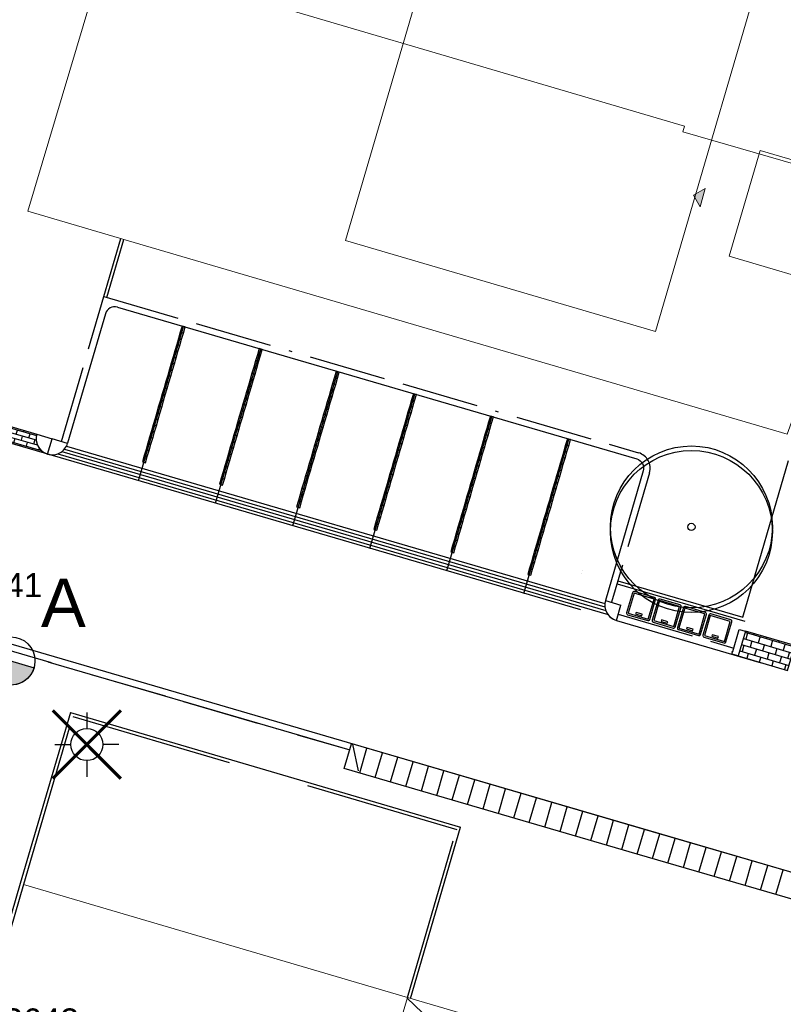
# Model space of a CAD drawing. Header units: metres. Extents: x 253535 to 254630, y 592458 to 593699.
# Tile 23 of 40: x 253836 to 253860, y 592931 to 592961. Entities that reach past the tile are written whole.
import ezdxf
from ezdxf.enums import TextEntityAlignment as Align

# ---------------------------------------------------------------- set-up
doc = ezdxf.new("R2010")
doc.units = ezdxf.units.M
doc.linetypes.add('ACAD_ISO11W100', pattern=[33, 12, -3, 12, -3, 0, -3])
doc.linetypes.add('DASHED', pattern=[19.05, 12.7, -6.35])
for name, color, linetype in [('B-EI-OV-Mast_0_Symbool_Code', 7, 'Continuous'), ('B-EI-OV-Mast_1_Mastnummer-T', 7, 'Continuous'), ('B-EI-OV-Mast_2_Kast-en-Groep-T', 7, 'Continuous'), ('B-EI-OV-Mast_4_Overig_1-T', 7, 'Continuous'), ('B-EI-OV-Mast_5_Overig_2-T', 7, 'Continuous'), ('B-IN-LICHTMAST', 7, 'Continuous'), ('N-EI-OV-Mast-S', 7, 'Continuous'), ('N-EI-OV-Mast_0_Symbool_Code', 7, 'Continuous'), ('N-EI-OV-Mast_1_Mastnummer-T', 7, 'Continuous'), ('N-EI-OV-Mast_2_Kast-en-Groep-T', 7, 'Continuous'), ('N-EI-OV-Mast_4_Overig_1-T', 7, 'Continuous'), ('N-EI-OV-Mast_5_Overig_2-T', 7, 'Continuous'), ('N-GR-BOOM', 3, 'Continuous'), ('N-GRONDOVERDRACHT-TEKST', 7, 'Continuous'), ('N-WB-ARC-BETONSTEEN KF', 253, 'Continuous'), ('N-WB-ARC-KLINKER DF', 24, 'Continuous'), ('N-WB-BAND OPSLUITBAND 10x20', 7, 'DASHED'), ('N-WB-BAND TROTTOIRBAND 18 20', 7, 'ACAD_ISO11W100'), ('N-WB-CONTAINERVERZAMELPLAATS', 8, 'Continuous'), ('N-WB-INRITBLOK 18 20', 2, 'Continuous'), ('N-WB-KANTVERHARDING', 2, 'Continuous'), ('N-WB-MOLGOOT GEBAKKEN DF', 8, 'Continuous'), ('N-WB-PERRONBAND 18 20', 2, 'Continuous'), ('V-EI-OV-Mast-S', 1, 'Continuous'), ('V-EI-OV-Mast_1_Mastnummer-T', 7, 'Continuous'), ('V-EI-OV-Mast_2_Kast-en-Groep-T', 7, 'Continuous'), ('V-EI-OV-Mast_4_Overig_1-T', 7, 'Continuous'), ('V-EI-OV-Mast_5_Overig_2-T', 7, 'Continuous')]:
    doc.layers.add(name, color=color, linetype=linetype)
doc.layers.add('N-woningen', color=1, linetype='Continuous', lineweight=0)
doc.styles.add('ARIAL', font='arial.ttf')

# ---------------------------------------------------------------- blocks, each defined once
blk = doc.blocks.new("'BOOM")
for centre, radius in [((0, 0), 2.8), ((0.002, -0.159), 2.8), ((0, 0), 0.126)]:
    blk.add_circle(centre, radius)
blk = doc.blocks.new('*U51')
at = {"layer": 'N-EI-OV-Mast-S'}
h = blk.add_hatch(color=0, dxfattribs=at)
h.dxf.hatch_style = 1
edge = h.paths.add_edge_path()
edge.add_line((-0.21, -0.72), (0.21, 0.72))
edge.add_arc((0, 0), 0.75, 613.7664, 793.7664, ccw=False)
blk.add_lwpolyline([(-0.21, -0.72), (0.21, 0.72, -1), (-0.21, -0.72, 0)], format="xyb", dxfattribs=at)
blk.add_circle((0, 0), 0.75, dxfattribs=at)
at = {"layer": 'N-EI-OV-Mast_0_Symbool_Code', "style": 'ARIAL'}
blk.add_attdef('CODE', text='', height=1.5, dxfattribs=at).set_placement((-0.317, 2.29), align=Align.MIDDLE_CENTER)
at = {"layer": 'N-EI-OV-Mast_1_Mastnummer-T', "style": 'ARIAL'}
blk.add_attdef('MASTNR', text='', height=0.75, dxfattribs=at).set_placement((0.79, 1.53), align=Align.MIDDLE_LEFT)
at = {"layer": 'N-EI-OV-Mast_2_Kast-en-Groep-T', "style": 'ARIAL'}
for tag, p in [('KASTNR', (0.79, 0.405)), ('GROEP', (0.79, -0.72))]:
    blk.add_attdef(tag, text='', height=0.75, dxfattribs=at).set_placement(p, align=Align.MIDDLE_LEFT)
at = {"layer": 'N-EI-OV-Mast_4_Overig_1-T', "style": 'ARIAL'}
blk.add_attdef('OVERIG1', text='', height=0.75, dxfattribs=at).set_placement((0.79, -1.845), align=Align.MIDDLE_LEFT)
at = {"layer": 'N-EI-OV-Mast_5_Overig_2-T', "style": 'ARIAL'}
blk.add_attdef('OVERIG2', text='', height=0.75, dxfattribs=at).set_placement((0.79, -2.97), align=Align.MIDDLE_LEFT)
blk = doc.blocks.new('*U29')
at = {"layer": 'N-EI-OV-Mast-S'}
h = blk.add_hatch(color=0, dxfattribs=at)
h.dxf.hatch_style = 1
edge = h.paths.add_edge_path()
edge.add_line((-0.72, 0.21), (0.72, -0.21))
edge.add_arc((0, 0), 0.75, 523.716, 703.716, ccw=False)
blk.add_lwpolyline([(-0.72, 0.21), (0.72, -0.21, -1), (-0.72, 0.21, 0)], format="xyb", dxfattribs=at)
blk.add_circle((0, 0), 0.75, dxfattribs=at)
at = {"layer": 'N-EI-OV-Mast_0_Symbool_Code', "style": 'ARIAL'}
blk.add_attdef('CODE', text='', height=1.5, dxfattribs=at).set_placement((1.634, 1.808), align=Align.MIDDLE_CENTER)
at = {"layer": 'N-EI-OV-Mast_1_Mastnummer-T', "style": 'ARIAL'}
blk.add_attdef('MASTNR', text='', height=0.75, dxfattribs=at).set_placement((-2.049, 2.362), align=Align.MIDDLE_LEFT)
at = {"layer": 'N-EI-OV-Mast_2_Kast-en-Groep-T', "style": 'ARIAL'}
for tag, p in [('KASTNR', (-2.049, 1.237)), ('GROEP', (-2.049, 0.112))]:
    blk.add_attdef(tag, text='', height=0.75, dxfattribs=at).set_placement(p, align=Align.MIDDLE_LEFT)
at = {"layer": 'N-EI-OV-Mast_4_Overig_1-T', "style": 'ARIAL'}
blk.add_attdef('OVERIG1', text='', height=0.75, dxfattribs=at).set_placement((-2.049, -1.013), align=Align.MIDDLE_LEFT)
at = {"layer": 'N-EI-OV-Mast_5_Overig_2-T', "style": 'ARIAL'}
blk.add_attdef('OVERIG2', text='', height=0.75, dxfattribs=at).set_placement((-2.049, -2.138), align=Align.MIDDLE_LEFT)
blk = doc.blocks.new('*U55')
at = {"color": 0}
for points in [[(0, 2.5), (0, 1.25)], [(-1.768, 1.768), (-0.884, 0.884)], [(0.884, 0.884), (1.768, 1.768)], [(-2.5, 0), (-1.25, 0)], [(2.5, 0), (1.25, 0)], [(-1.768, -1.768), (-0.884, -0.884)], [(0, -1.25), (0, -2.5)], [(0.884, -0.884), (1.768, -1.768)]]:
    blk.add_lwpolyline(points, dxfattribs=at)
blk.add_circle((0, 0), 1.25, dxfattribs=at)
at = {"layer": 'B-EI-OV-Mast_0_Symbool_Code', "style": 'ARIAL'}
blk.add_attdef('CODE', text='', height=1.5, dxfattribs=at).set_placement((-10, 0), align=Align.MIDDLE_CENTER)
at = {"layer": 'B-EI-OV-Mast_1_Mastnummer-T', "style": 'ARIAL'}
blk.add_attdef('MASTNR', text='', height=0.75, dxfattribs=at).set_placement((6.75, 2.25), align=Align.MIDDLE_LEFT)
at = {"layer": 'B-EI-OV-Mast_2_Kast-en-Groep-T', "style": 'ARIAL'}
for tag, p in [('KASTNR', (6.75, 1.125)), ('GROEP', (6.75, 0))]:
    blk.add_attdef(tag, text='', height=0.75, dxfattribs=at).set_placement(p, align=Align.MIDDLE_LEFT)
at = {"layer": 'B-EI-OV-Mast_4_Overig_1-T', "style": 'ARIAL'}
blk.add_attdef('OVERIG1', text='', height=0.75, dxfattribs=at).set_placement((6.75, -1.125), align=Align.MIDDLE_LEFT)
at = {"layer": 'B-EI-OV-Mast_5_Overig_2-T', "style": 'ARIAL'}
blk.add_attdef('OVERIG2', text='', height=0.75, dxfattribs=at).set_placement((6.75, -2.25), align=Align.MIDDLE_LEFT)
blk = doc.blocks.new('*U54')
at = {"layer": 'V-EI-OV-Mast-S', "color": 0, "const_width": 0.1}
for points in [[(1.061, 1.061), (-1.061, -1.061)], [(1.061, -1.061), (-1.061, 1.061)]]:
    blk.add_lwpolyline(points, dxfattribs=at)
at = {"layer": 'N-EI-OV-Mast_0_Symbool_Code', "style": 'ARIAL'}
blk.add_attdef('CODE', text='', height=1.5, dxfattribs=at).set_placement((-10, 0), align=Align.MIDDLE_CENTER)
at = {"layer": 'V-EI-OV-Mast_1_Mastnummer-T', "style": 'ARIAL'}
blk.add_attdef('MASTNR', text='', height=0.75, dxfattribs=at).set_placement((6.75, 2.25), align=Align.MIDDLE_LEFT)
at = {"layer": 'V-EI-OV-Mast_2_Kast-en-Groep-T', "style": 'ARIAL'}
for tag, p in [('KASTNR', (6.75, 1.125)), ('GROEP', (6.75, 0))]:
    blk.add_attdef(tag, text='', height=0.75, dxfattribs=at).set_placement(p, align=Align.MIDDLE_LEFT)
at = {"layer": 'V-EI-OV-Mast_4_Overig_1-T', "style": 'ARIAL'}
blk.add_attdef('OVERIG1', text='', height=0.75, dxfattribs=at).set_placement((6.75, -1.125), align=Align.MIDDLE_LEFT)
at = {"layer": 'V-EI-OV-Mast_5_Overig_2-T', "style": 'ARIAL'}
blk.add_attdef('OVERIG2', text='', height=0.75, dxfattribs=at).set_placement((6.75, -2.25), align=Align.MIDDLE_LEFT)

msp = doc.modelspace()

# ---------------------------------------------------------------- hatches: boundary and pattern name
at = {"layer": 'N-WB-ARC-KLINKER DF'}
h = msp.add_hatch(dxfattribs=at)
h.set_pattern_fill('AR-BRSTD', color=252, scale=0.002, angle=344, style=0)
h.set_pattern_definition([(344, (0, 0), (0.03734434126, 0.130235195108), []), (74, (0, 0), (-0.157984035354, 0.18624470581), [0.1354836, -0.1354836])])
edge = h.paths.add_edge_path()
edge.add_line((253833.403, 592949.346), (253836.278, 592948.505))
edge.add_arc((253836.758, 592948.364), 0.5, 163.6222, 249.8762)
edge.add_line((253836.586, 592947.894), (253832.78, 592949.005))
edge.add_arc((253832.919, 592949.491), 0.505, 254.048, 343.4032)
h = msp.add_hatch(dxfattribs=at)
h.set_pattern_fill('AR-B816', color=252, scale=0.001, angle=163.4244)
h.set_pattern_definition([(163.424422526, (783797.80307, 225267.77268), (-0.057968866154, -0.194755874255), []), (253.424422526, (783797.80307, 225267.77268), (0.1367870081, -0.25272474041), [0.2032, -0.2032])])
h.paths.add_polyline_path([(253858.118, 592941.603), (253859.654, 592941.155), (253859.881, 592941.924), (253858.345, 592942.371)])
at = {"layer": 'N-woningen'}
h = msp.add_hatch(color=252, dxfattribs=at)
h.dxf.hatch_style = 1
h.paths.add_polyline_path([(253856.935, 592955.579), (253856.724, 592955.947), (253857.092, 592956.158)])

# ---------------------------------------------------------------- linework, layer by layer
at = {"layer": 'N-GRONDOVERDRACHT-TEKST', "color": 4}
msp.add_line((253847.811, 592930.953), (253857.292, 592921.987), dxfattribs=at)
at = {"layer": 'N-WB-ARC-BETONSTEEN KF', "color": 252}
for points in [[(253840.842, 592951.651), (253840.898, 592951.843), (253840.803, 592951.871), (253840.746, 592951.679)], [(253840.786, 592951.459), (253840.842, 592951.651), (253840.746, 592951.679), (253840.69, 592951.487)], [(253840.674, 592951.075), (253840.73, 592951.267), (253840.634, 592951.295), (253840.578, 592951.103)], [(253840.73, 592951.267), (253840.786, 592951.459), (253840.69, 592951.487), (253840.634, 592951.295)], [(253840.562, 592950.691), (253840.618, 592950.883), (253840.522, 592950.911), (253840.466, 592950.719)], [(253840.618, 592950.883), (253840.674, 592951.075), (253840.578, 592951.103), (253840.522, 592950.911)], [(253843.186, 592950.758), (253843.242, 592950.95), (253843.146, 592950.978), (253843.09, 592950.786)], [(253843.242, 592950.95), (253843.298, 592951.142), (253843.202, 592951.17), (253843.146, 592950.978)], [(253840.506, 592950.499), (253840.562, 592950.691), (253840.466, 592950.719), (253840.41, 592950.527)], [(253843.074, 592950.374), (253843.13, 592950.566), (253843.034, 592950.594), (253842.978, 592950.402)], [(253843.13, 592950.566), (253843.186, 592950.758), (253843.09, 592950.786), (253843.034, 592950.594)], [(253840.394, 592950.115), (253840.45, 592950.307), (253840.354, 592950.335), (253840.298, 592950.143)], [(253840.45, 592950.307), (253840.506, 592950.499), (253840.41, 592950.527), (253840.354, 592950.335)], [(253843.018, 592950.182), (253843.074, 592950.374), (253842.978, 592950.402), (253842.922, 592950.21)], [(253845.586, 592950.057), (253845.642, 592950.249), (253845.546, 592950.277), (253845.49, 592950.085)], [(253845.642, 592950.249), (253845.698, 592950.441), (253845.602, 592950.469), (253845.546, 592950.277)], [(253840.338, 592949.923), (253840.394, 592950.115), (253840.298, 592950.143), (253840.242, 592949.951)], [(253842.906, 592949.798), (253842.962, 592949.99), (253842.866, 592950.018), (253842.81, 592949.826)], [(253842.962, 592949.99), (253843.018, 592950.182), (253842.922, 592950.21), (253842.866, 592950.018)], [(253845.53, 592949.865), (253845.586, 592950.057), (253845.49, 592950.085), (253845.434, 592949.893)], [(253840.225, 592949.539), (253840.281, 592949.731), (253840.185, 592949.759), (253840.129, 592949.567)], [(253840.281, 592949.731), (253840.338, 592949.923), (253840.242, 592949.951), (253840.185, 592949.759)], [(253842.849, 592949.606), (253842.906, 592949.798), (253842.81, 592949.826), (253842.753, 592949.634)], [(253845.417, 592949.481), (253845.474, 592949.673), (253845.378, 592949.701), (253845.321, 592949.509)], [(253845.474, 592949.673), (253845.53, 592949.865), (253845.434, 592949.893), (253845.378, 592949.701)], [(253848.044, 592949.547), (253848.1, 592949.739), (253848.004, 592949.767), (253847.948, 592949.575)], [(253840.113, 592949.155), (253840.169, 592949.347), (253840.073, 592949.375), (253840.017, 592949.183)], [(253840.169, 592949.347), (253840.225, 592949.539), (253840.129, 592949.567), (253840.073, 592949.375)], [(253842.737, 592949.222), (253842.793, 592949.414), (253842.697, 592949.442), (253842.641, 592949.25)], [(253842.793, 592949.414), (253842.849, 592949.606), (253842.753, 592949.634), (253842.697, 592949.442)], [(253845.361, 592949.289), (253845.417, 592949.481), (253845.321, 592949.509), (253845.265, 592949.317)], [(253847.932, 592949.163), (253847.988, 592949.355), (253847.892, 592949.383), (253847.836, 592949.191)], [(253847.988, 592949.355), (253848.044, 592949.547), (253847.948, 592949.575), (253847.892, 592949.383)], [(253840.057, 592948.963), (253840.113, 592949.155), (253840.017, 592949.183), (253839.961, 592948.991)], [(253842.625, 592948.838), (253842.681, 592949.03), (253842.585, 592949.058), (253842.529, 592948.866)], [(253842.681, 592949.03), (253842.737, 592949.222), (253842.641, 592949.25), (253842.585, 592949.058)], [(253845.249, 592948.905), (253845.305, 592949.097), (253845.209, 592949.125), (253845.153, 592948.933)], [(253845.305, 592949.097), (253845.361, 592949.289), (253845.265, 592949.317), (253845.209, 592949.125)], [(253847.876, 592948.971), (253847.932, 592949.163), (253847.836, 592949.191), (253847.78, 592948.999)], [(253850.442, 592948.85), (253850.498, 592949.042), (253850.402, 592949.07), (253850.346, 592948.878)], [(253839.945, 592948.579), (253840.001, 592948.771), (253839.905, 592948.799), (253839.849, 592948.607)], [(253840.001, 592948.771), (253840.057, 592948.963), (253839.961, 592948.991), (253839.905, 592948.799)], [(253842.569, 592948.646), (253842.625, 592948.838), (253842.529, 592948.866), (253842.473, 592948.674)], [(253845.193, 592948.713), (253845.249, 592948.905), (253845.153, 592948.933), (253845.097, 592948.741)], [(253847.764, 592948.587), (253847.82, 592948.779), (253847.724, 592948.807), (253847.668, 592948.615)], [(253847.82, 592948.779), (253847.876, 592948.971), (253847.78, 592948.999), (253847.724, 592948.807)], [(253850.386, 592948.658), (253850.442, 592948.85), (253850.346, 592948.878), (253850.29, 592948.686)], [(253839.889, 592948.387), (253839.945, 592948.579), (253839.849, 592948.607), (253839.793, 592948.415)], [(253842.457, 592948.262), (253842.513, 592948.454), (253842.417, 592948.482), (253842.361, 592948.29)], [(253842.513, 592948.454), (253842.569, 592948.646), (253842.473, 592948.674), (253842.417, 592948.482)], [(253845.081, 592948.329), (253845.137, 592948.521), (253845.041, 592948.549), (253844.985, 592948.357)], [(253845.137, 592948.521), (253845.193, 592948.713), (253845.097, 592948.741), (253845.041, 592948.549)], [(253847.707, 592948.395), (253847.764, 592948.587), (253847.668, 592948.615), (253847.612, 592948.423)], [(253850.274, 592948.274), (253850.33, 592948.466), (253850.234, 592948.494), (253850.178, 592948.302)], [(253850.33, 592948.466), (253850.386, 592948.658), (253850.29, 592948.686), (253850.234, 592948.494)], [(253839.777, 592948.003), (253839.833, 592948.195), (253839.737, 592948.223), (253839.681, 592948.031)], [(253839.833, 592948.195), (253839.889, 592948.387), (253839.793, 592948.415), (253839.737, 592948.223)], [(253842.401, 592948.07), (253842.457, 592948.262), (253842.361, 592948.29), (253842.305, 592948.098)], [(253844.969, 592947.945), (253845.025, 592948.137), (253844.929, 592948.165), (253844.873, 592947.973)], [(253845.025, 592948.137), (253845.081, 592948.329), (253844.985, 592948.357), (253844.929, 592948.165)], [(253847.595, 592948.011), (253847.651, 592948.203), (253847.555, 592948.231), (253847.499, 592948.039)], [(253847.651, 592948.203), (253847.707, 592948.395), (253847.612, 592948.423), (253847.555, 592948.231)], [(253850.218, 592948.082), (253850.274, 592948.274), (253850.178, 592948.302), (253850.122, 592948.11)], [(253852.785, 592947.953), (253852.841, 592948.145), (253852.745, 592948.174), (253852.689, 592947.982)], [(253852.841, 592948.145), (253852.897, 592948.337), (253852.801, 592948.365), (253852.745, 592948.174)], [(253839.664, 592947.619), (253839.72, 592947.811), (253839.624, 592947.839), (253839.568, 592947.648)], [(253839.72, 592947.811), (253839.777, 592948.003), (253839.681, 592948.031), (253839.624, 592947.839)], [(253842.288, 592947.686), (253842.345, 592947.878), (253842.249, 592947.906), (253842.192, 592947.714)], [(253842.345, 592947.878), (253842.401, 592948.07), (253842.305, 592948.098), (253842.249, 592947.906)], [(253844.913, 592947.753), (253844.969, 592947.945), (253844.873, 592947.973), (253844.817, 592947.781)], [(253847.483, 592947.627), (253847.539, 592947.819), (253847.443, 592947.847), (253847.387, 592947.655)], [(253847.539, 592947.819), (253847.595, 592948.011), (253847.499, 592948.039), (253847.443, 592947.847)], [(253850.105, 592947.698), (253850.162, 592947.89), (253850.066, 592947.918), (253850.009, 592947.726)], [(253850.162, 592947.89), (253850.218, 592948.082), (253850.122, 592948.11), (253850.066, 592947.918)], [(253852.729, 592947.762), (253852.785, 592947.953), (253852.689, 592947.982), (253852.633, 592947.79)], [(253842.176, 592947.302), (253842.232, 592947.494), (253842.136, 592947.522), (253842.08, 592947.33)], [(253842.232, 592947.494), (253842.288, 592947.686), (253842.192, 592947.714), (253842.136, 592947.522)], [(253844.8, 592947.369), (253844.856, 592947.561), (253844.76, 592947.589), (253844.704, 592947.397)], [(253844.856, 592947.561), (253844.913, 592947.753), (253844.817, 592947.781), (253844.76, 592947.589)], [(253847.427, 592947.435), (253847.483, 592947.627), (253847.387, 592947.655), (253847.331, 592947.463)], [(253849.993, 592947.314), (253850.049, 592947.506), (253849.953, 592947.534), (253849.897, 592947.342)], [(253850.049, 592947.506), (253850.105, 592947.698), (253850.009, 592947.726), (253849.953, 592947.534)], [(253852.616, 592947.378), (253852.673, 592947.57), (253852.577, 592947.598), (253852.52, 592947.406)], [(253852.673, 592947.57), (253852.729, 592947.762), (253852.633, 592947.79), (253852.577, 592947.598)], [(253842.12, 592947.11), (253842.176, 592947.302), (253842.08, 592947.33), (253842.024, 592947.138)], [(253844.744, 592947.177), (253844.8, 592947.369), (253844.704, 592947.397), (253844.648, 592947.205)], [(253847.315, 592947.051), (253847.371, 592947.243), (253847.275, 592947.271), (253847.219, 592947.079)], [(253847.371, 592947.243), (253847.427, 592947.435), (253847.331, 592947.463), (253847.275, 592947.271)], [(253849.937, 592947.122), (253849.993, 592947.314), (253849.897, 592947.342), (253849.841, 592947.15)], [(253852.504, 592946.994), (253852.56, 592947.186), (253852.464, 592947.214), (253852.408, 592947.022)], [(253852.56, 592947.186), (253852.616, 592947.378), (253852.52, 592947.406), (253852.464, 592947.214)], [(253842.064, 592946.918), (253842.12, 592947.11), (253842.024, 592947.138), (253841.968, 592946.947)], [(253844.632, 592946.793), (253844.688, 592946.985), (253844.592, 592947.013), (253844.536, 592946.821)], [(253844.688, 592946.985), (253844.744, 592947.177), (253844.648, 592947.205), (253844.592, 592947.013)], [(253847.259, 592946.859), (253847.315, 592947.051), (253847.219, 592947.079), (253847.163, 592946.887)], [(253849.825, 592946.738), (253849.881, 592946.93), (253849.785, 592946.958), (253849.729, 592946.766)], [(253849.881, 592946.93), (253849.937, 592947.122), (253849.841, 592947.15), (253849.785, 592946.958)], [(253852.448, 592946.802), (253852.504, 592946.994), (253852.408, 592947.022), (253852.352, 592946.83)], [(253844.52, 592946.409), (253844.576, 592946.601), (253844.48, 592946.629), (253844.424, 592946.437)], [(253844.576, 592946.601), (253844.632, 592946.793), (253844.536, 592946.821), (253844.48, 592946.629)], [(253847.147, 592946.475), (253847.203, 592946.667), (253847.107, 592946.695), (253847.051, 592946.503)], [(253847.203, 592946.667), (253847.259, 592946.859), (253847.163, 592946.887), (253847.107, 592946.695)], [(253849.769, 592946.546), (253849.825, 592946.738), (253849.729, 592946.766), (253849.673, 592946.574)], [(253852.336, 592946.418), (253852.392, 592946.61), (253852.296, 592946.638), (253852.24, 592946.446)], [(253852.392, 592946.61), (253852.448, 592946.802), (253852.352, 592946.83), (253852.296, 592946.638)], [(253844.464, 592946.217), (253844.52, 592946.409), (253844.424, 592946.437), (253844.368, 592946.246)], [(253847.034, 592946.091), (253847.09, 592946.283), (253846.994, 592946.311), (253846.938, 592946.119)], [(253847.09, 592946.283), (253847.147, 592946.475), (253847.051, 592946.503), (253846.994, 592946.311)], [(253849.657, 592946.162), (253849.713, 592946.354), (253849.617, 592946.382), (253849.561, 592946.19)], [(253849.713, 592946.354), (253849.769, 592946.546), (253849.673, 592946.574), (253849.617, 592946.382)], [(253852.28, 592946.226), (253852.336, 592946.418), (253852.24, 592946.446), (253852.184, 592946.254)], [(253846.978, 592945.899), (253847.034, 592946.091), (253846.938, 592946.119), (253846.882, 592945.927)], [(253849.544, 592945.778), (253849.601, 592945.97), (253849.505, 592945.998), (253849.448, 592945.806)], [(253849.601, 592945.97), (253849.657, 592946.162), (253849.561, 592946.19), (253849.505, 592945.998)], [(253852.168, 592945.842), (253852.224, 592946.034), (253852.128, 592946.062), (253852.072, 592945.87)], [(253852.224, 592946.034), (253852.28, 592946.226), (253852.184, 592946.254), (253852.128, 592946.062)], [(253846.866, 592945.515), (253846.922, 592945.707), (253846.826, 592945.735), (253846.77, 592945.543)], [(253846.922, 592945.707), (253846.978, 592945.899), (253846.882, 592945.927), (253846.826, 592945.735)], [(253849.488, 592945.586), (253849.544, 592945.778), (253849.448, 592945.806), (253849.392, 592945.614)], [(253852.055, 592945.458), (253852.112, 592945.65), (253852.016, 592945.678), (253851.959, 592945.486)], [(253852.112, 592945.65), (253852.168, 592945.842), (253852.072, 592945.87), (253852.016, 592945.678)], [(253849.376, 592945.202), (253849.432, 592945.394), (253849.336, 592945.422), (253849.28, 592945.23)], [(253849.432, 592945.394), (253849.488, 592945.586), (253849.392, 592945.614), (253849.336, 592945.422)], [(253851.999, 592945.266), (253852.055, 592945.458), (253851.959, 592945.486), (253851.903, 592945.294)], [(253849.32, 592945.01), (253849.376, 592945.202), (253849.28, 592945.23), (253849.224, 592945.038)], [(253851.887, 592944.882), (253851.943, 592945.074), (253851.847, 592945.102), (253851.791, 592944.91)], [(253851.943, 592945.074), (253851.999, 592945.266), (253851.903, 592945.294), (253851.847, 592945.102)], [(253849.264, 592944.818), (253849.32, 592945.01), (253849.224, 592945.038), (253849.168, 592944.846)], [(253851.831, 592944.69), (253851.887, 592944.882), (253851.791, 592944.91), (253851.735, 592944.718)], [(253851.719, 592944.306), (253851.775, 592944.498), (253851.679, 592944.526), (253851.623, 592944.334)], [(253851.775, 592944.498), (253851.831, 592944.69), (253851.735, 592944.718), (253851.679, 592944.526)], [(253851.663, 592944.114), (253851.719, 592944.306), (253851.623, 592944.334), (253851.567, 592944.142)]]:
    msp.add_lwpolyline(points, close=True, dxfattribs=at)
at = {"layer": 'N-WB-ARC-KLINKER DF', "color": 252}
msp.add_lwpolyline([(253833.403, 592949.346), (253836.278, 592948.505, 0.395191), (253836.586, 592947.894), (253832.78, 592949.005, 0.410921)], format="xyb", close=True, dxfattribs=at)
msp.add_lwpolyline([(253858.118, 592941.603), (253859.654, 592941.155), (253859.881, 592941.924), (253858.345, 592942.371)], close=True, dxfattribs=at)
at = {"layer": 'N-WB-BAND OPSLUITBAND 10x20', "color": 252, "ltscale": 0.4}
for p, q in [((253838.459, 592952.764), (253838.988, 592954.568)), ((253853.271, 592944.27), (253853.27, 592944.27)), ((253854.374, 592943.945), (253858.262, 592942.809)), ((253837.398, 592939.717), (253849.354, 592936.204))]:
    msp.add_line(p, q, dxfattribs=at)
for points in [[(253858.262, 592942.809), (253873.123, 592993.597)], [(253837.291, 592939.353), (253835.861, 592934.488), (253832.457, 592922.75), (253829.06, 592911.031), (253825.663, 592899.314), (253821.659, 592885.5)], [(253847.817, 592930.971), (253849.302, 592936.053)]]:
    msp.add_lwpolyline(points, dxfattribs=at)
at = {"layer": 'N-WB-BAND TROTTOIRBAND 18 20', "color": 252, "ltscale": 0.2}
for p, q in [((253837.046, 592948.28), (253838.363, 592952.792)), ((253838.363, 592952.792), (253855.017, 592947.927)), ((253836.278, 592948.505), (253836.759, 592948.362)), ((253836.615, 592947.881), (253836.759, 592948.362)), ((253855.356, 592947.307), (253854.178, 592943.275)), ((253852.99, 592943.31), (253852.99, 592943.31)), ((253853.987, 592943.332), (253854.468, 592943.188)), ((253853.126, 592943.063), (253853.126, 592943.062)), ((253831.539, 592942.909), (253846.023, 592938.678)), ((253854.382, 592942.903), (253857.982, 592941.85))]:
    msp.add_line(p, q, dxfattribs=at)
at = {"layer": 'N-WB-BAND TROTTOIRBAND 18 20', "color": 252}
for p, q in [((253836.616, 592947.884), (253836.759, 592948.362)), ((253837.236, 592948.219), (253836.759, 592948.362)), ((253854.325, 592942.711), (253854.468, 592943.188))]:
    msp.add_line(p, q, dxfattribs=at)
at = {"layer": 'N-WB-BAND TROTTOIRBAND 18 20', "color": 252, "ltscale": 0.2}
msp.add_arc((253854.876, 592947.447), 0.5, 343.716, 73.716, dxfattribs=at)
at = {"layer": 'N-WB-CONTAINERVERZAMELPLAATS', "color": 252}
for points in [[(253855.513, 592943.423), (253854.889, 592943.607, 0.414214), (253854.827, 592943.573), (253854.643, 592942.95, 0.414214), (253854.677, 592942.888), (253855.301, 592942.704, 0.414214), (253855.363, 592942.738), (253855.547, 592943.361, 0.414214)], [(253856.31, 592943.19), (253855.687, 592943.374, 0.414214), (253855.625, 592943.34), (253855.441, 592942.716, 0.414214), (253855.475, 592942.654), (253856.098, 592942.47, 0.414214), (253856.16, 592942.504), (253856.344, 592943.128, 0.414214)], [(253857.097, 592942.958), (253856.473, 592943.141, 0.414214), (253856.411, 592943.108), (253856.227, 592942.484, 0.414214), (253856.261, 592942.422), (253856.884, 592942.238, 0.414214), (253856.947, 592942.272), (253857.13, 592942.895, 0.414214)], [(253857.888, 592942.727), (253857.265, 592942.911, 0.414214), (253857.203, 592942.878), (253857.019, 592942.254, 0.414214), (253857.053, 592942.192), (253857.676, 592942.008, 0.414214), (253857.738, 592942.042), (253857.922, 592942.665, 0.414214)]]:
    msp.add_lwpolyline(points, format="xyb", close=True, dxfattribs=at)
for points in [[(253855.499, 592943.375), (253854.875, 592943.559), (253854.691, 592942.936), (253855.315, 592942.752)], [(253856.296, 592943.142), (253855.673, 592943.326), (253855.489, 592942.702), (253856.112, 592942.518)], [(253855.129, 592942.902), (253854.937, 592942.959), (253854.923, 592942.911), (253855.115, 592942.854)], [(253857.082, 592942.91), (253856.459, 592943.093), (253856.275, 592942.47), (253856.899, 592942.286)], [(253855.927, 592942.669), (253855.735, 592942.725), (253855.721, 592942.677), (253855.912, 592942.621)], [(253857.874, 592942.679), (253857.251, 592942.863), (253857.067, 592942.24), (253857.69, 592942.056)], [(253856.713, 592942.437), (253856.521, 592942.493), (253856.507, 592942.445), (253856.699, 592942.389)], [(253857.505, 592942.206), (253857.313, 592942.263), (253857.299, 592942.215), (253857.49, 592942.158)]]:
    msp.add_lwpolyline(points, close=True, dxfattribs=at)
at = {"layer": 'N-WB-INRITBLOK 18 20', "color": 252}
for p, q in [((253845.854, 592938.102), (253846.079, 592938.87)), ((253846.297, 592938.026), (253846.124, 592938.858)), ((253846.334, 592937.962), (253846.559, 592938.73)), ((253855.198, 592936.206), (253846.559, 592938.73)), ((253846.814, 592937.822), (253847.039, 592938.59)), ((253847.294, 592937.681), (253847.519, 592938.449)), ((253854.973, 592935.438), (253845.854, 592938.102)), ((253847.774, 592937.541), (253847.998, 592938.309)), ((253848.254, 592937.401), (253848.478, 592938.169)), ((253848.734, 592937.261), (253848.958, 592938.029)), ((253849.214, 592937.121), (253849.438, 592937.889)), ((253849.694, 592936.98), (253849.918, 592937.748)), ((253850.174, 592936.84), (253850.398, 592937.608)), ((253850.654, 592936.7), (253850.878, 592937.468)), ((253851.134, 592936.56), (253851.358, 592937.328)), ((253851.614, 592936.42), (253851.838, 592937.188)), ((253852.094, 592936.279), (253852.318, 592937.047)), ((253852.574, 592936.139), (253852.798, 592936.907)), ((253853.053, 592935.999), (253853.278, 592936.767)), ((253853.533, 592935.859), (253853.758, 592936.627)), ((253854.013, 592935.719), (253854.238, 592936.487)), ((253854.493, 592935.578), (253854.718, 592936.346)), ((253854.973, 592935.438), (253855.198, 592936.206)), ((253861.917, 592934.243), (253855.198, 592936.206)), ((253855.453, 592935.298), (253855.678, 592936.066)), ((253855.933, 592935.158), (253856.157, 592935.926)), ((253856.413, 592935.018), (253856.637, 592935.786)), ((253856.893, 592934.877), (253857.117, 592935.645)), ((253861.212, 592933.616), (253854.973, 592935.438)), ((253857.373, 592934.737), (253857.597, 592935.505)), ((253857.853, 592934.597), (253858.077, 592935.365)), ((253858.333, 592934.457), (253858.557, 592935.225)), ((253858.813, 592934.317), (253859.037, 592935.085)), ((253859.293, 592934.176), (253859.517, 592934.944))]:
    msp.add_line(p, q, dxfattribs=at)
at = {"layer": 'N-WB-KANTVERHARDING', "color": 252}
for p, q in [((253838.363, 592952.792), (253838.892, 592954.596)), ((253838.415, 592952.256), (253837.237, 592948.224)), ((253892.338, 592925.357), (253806.212, 592950.516)), ((253853.243, 592944.174), (253853.242, 592944.174)), ((253854.347, 592943.851), (253858.33, 592942.685)), ((253836.624, 592941.423), (253846.023, 592938.678)), ((253837.33, 592939.841), (253849.47, 592936.274))]:
    msp.add_line(p, q, dxfattribs=at)
msp.add_lwpolyline([(253838.787, 592952.46), (253854.96, 592947.735, -0.414214), (253855.164, 592947.363), (253853.986, 592943.331, 0.414083), (253854.326, 592942.711), (253858.838, 592941.391)], format="xyb", dxfattribs=at)
for points in [[(253839.448, 592947.057), (253840.85, 592951.856)], [(253841.848, 592946.356), (253843.25, 592951.155)], [(253844.247, 592945.655), (253845.649, 592950.454)], [(253846.65, 592944.953), (253848.052, 592949.752)], [(253849.047, 592944.253), (253850.449, 592949.052)], [(253853.222, 592943.034), (253833.736, 592948.726)], [(253851.447, 592943.552), (253852.849, 592948.351)], [(253837.33, 592939.841), (253835.765, 592934.516), (253832.361, 592922.778), (253828.964, 592911.059), (253825.567, 592899.342), (253821.563, 592885.528)], [(253847.913, 592930.943), (253849.47, 592936.274)]]:
    msp.add_lwpolyline(points, dxfattribs=at)
for centre, radius, start, end in [((253838.703, 592952.172), 0.3, 73.716, 163.716), ((253836.758, 592948.364), 0.5, 163.6222, 253.6261), ((253836.757, 592948.361), 0.5, 253.6222, 343.6261), ((253854.467, 592943.19), 0.5, 163.6222, 253.6261)]:
    msp.add_arc(centre, radius, start, end, dxfattribs=at)
at = {"layer": 'N-WB-MOLGOOT GEBAKKEN DF', "color": 252}
for p, q in [((253837.201, 592948.131), (253853.968, 592943.233)), ((253836.938, 592947.895), (253854.065, 592942.892)), ((253837.06, 592947.963), (253853.998, 592943.016)), ((253837.143, 592948.043), (253853.97, 592943.128))]:
    msp.add_line(p, q, dxfattribs=at)
at = {"layer": 'N-WB-PERRONBAND 18 20', "color": 252, "flags": 128}
msp.add_lwpolyline([(253857.952, 592941.746), (253858.153, 592942.427), (253858.345, 592942.371), (253858.118, 592941.603), (253857.926, 592941.66), (253857.943, 592941.718), (253857.934, 592941.72), (253857.942, 592941.749)], close=True, dxfattribs=at)
at = {"layer": 'N-woningen', "color": 252}
for points in [[(253858.132, 592996.308), (253845.893, 592954.534), (253855.548, 592951.706), (253867.786, 592993.48)], [(253858.801, 592957.339), (253862.179, 592956.349), (253861.213, 592953.052), (253857.834, 592954.042)], [(253856.935, 592955.579), (253856.724, 592955.947), (253857.092, 592956.158)], [(253835.861, 592934.488), (253835.822, 592934.353), (253834.158, 592928.616), (253843.309, 592926.036), (253846.124, 592925.209), (253847.818, 592930.975), (253835.861, 592934.488)]]:
    msp.add_lwpolyline(points, close=True, dxfattribs=at)
for points in [[(253840.119, 592969.256), (253838.375, 592963.415), (253856.451, 592958.094), (253856.397, 592957.912), (253862.176, 592956.245), (253862.249, 592956.449), (253863.863, 592962.111)], [(253838.375, 592963.415), (253835.996, 592955.445), (253839.482, 592954.423), (253859.642, 592948.51), (253860.401, 592950.606), (253861.579, 592954.643), (253862.176, 592956.245)]]:
    msp.add_lwpolyline(points, dxfattribs=at)
at = {"layer": 'N-woningen', "color": 4}
msp.add_lwpolyline([(253846.124, 592925.209), (253857.292, 592921.987), (253857.808, 592921.833), (253859.486, 592927.547), (253847.818, 592930.975)], dxfattribs=at)

# ---------------------------------------------------------------- block references
at = {"layer": 'B-IN-LICHTMAST', "color": 252, "xscale": 0.4, "yscale": 0.4, "zscale": 0.4}
msp.add_blockref('*U55', (253837.836, 592938.846, -0.636), dxfattribs=at)
at = {"layer": 'N-EI-OV-Mast-S', "color": 5}
ref = msp.add_blockref('*U29', (253835.472, 592941.447), dxfattribs=at)
ref.add_attrib('MASTNR', 'A3641', dxfattribs={"layer": 'N-EI-OV-Mast_1_Mastnummer-T', "color": 6, "height": 0.75, "style": 'ARIAL'}).set_placement((253833.423, 592943.809), align=Align.MIDDLE_LEFT)
ref.add_attrib('CODE', 'A', dxfattribs={"layer": 'N-EI-OV-Mast_0_Symbool_Code', "height": 1.5, "style": 'ARIAL'}).set_placement((253837.106, 592943.255), align=Align.MIDDLE_CENTER)
ref = msp.add_blockref('*U51', (253833.774, 592928.727), dxfattribs=at)
ref.add_attrib('MASTNR', 'A3643', dxfattribs={"layer": 'N-EI-OV-Mast_1_Mastnummer-T', "color": 6, "height": 0.75, "style": 'ARIAL'}).set_placement((253834.564, 592930.257), align=Align.MIDDLE_LEFT)
ref.add_attrib('CODE', 'A', dxfattribs={"layer": 'N-EI-OV-Mast_0_Symbool_Code', "height": 1.5, "style": 'ARIAL'}).set_placement((253833.457, 592931.018), align=Align.MIDDLE_CENTER)
at = {"layer": 'N-GR-BOOM', "color": 252, "xscale": 0.9, "yscale": 0.9, "zscale": 0.9}
msp.add_blockref("'BOOM", (253856.662, 592945.619), dxfattribs=at)
at = {"layer": 'V-EI-OV-Mast-S', "color": 1}
msp.add_blockref('*U54', (253837.836, 592938.846, -0.636), dxfattribs=at)

doc.saveas('drawing.dxf')
